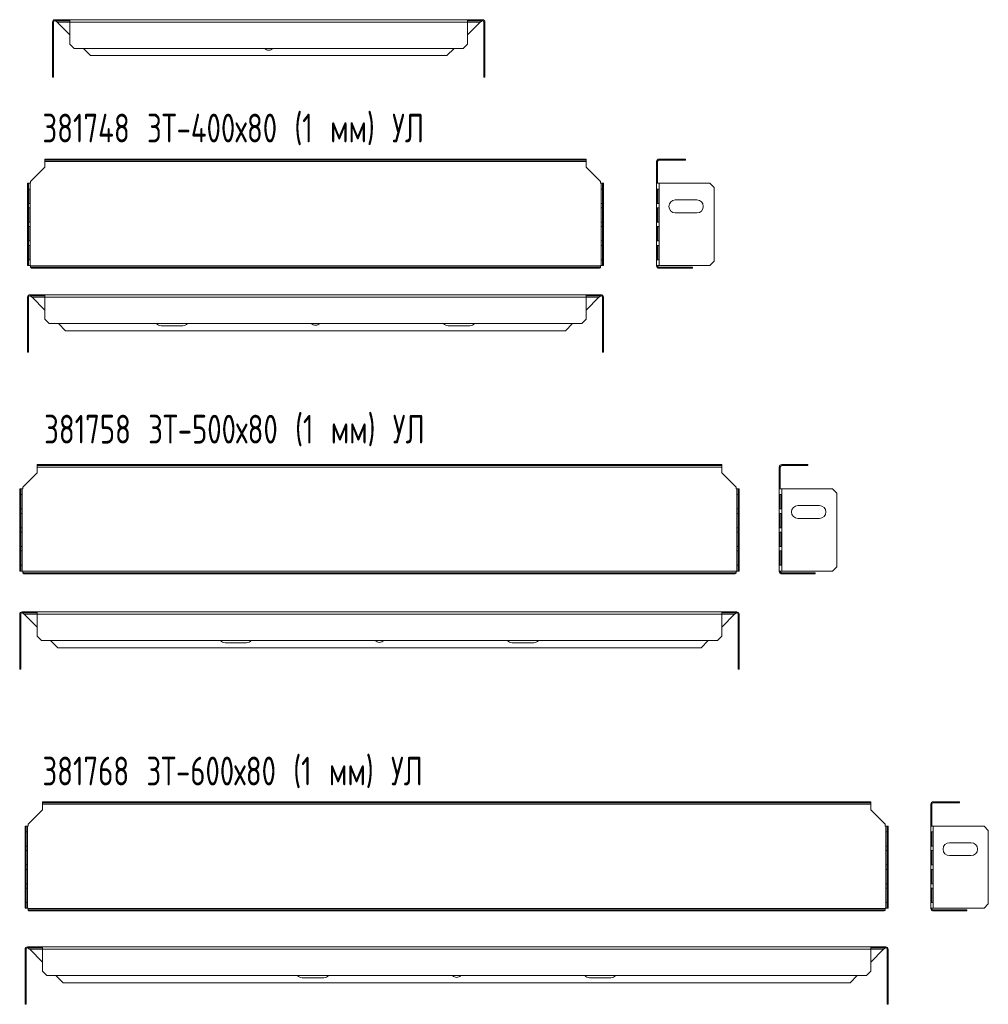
# Model space of a CAD drawing. Header units: millimetres. Extents: x 567 to 1242, y -1129 to 217.
# Tile 1 of 2: x 567 to 1242, y -1129 to -443. Entities that reach past the tile are written whole.
import ezdxf

# ---------------------------------------------------------------- set-up
doc = ezdxf.new("R2010")
doc.units = ezdxf.units.MM
doc.styles.add('SLDTEXTSTYLE0', font='TXT', dxfattribs={"width": 0.7, "bigfont": 'bigfont'})

msp = doc.modelspace()

# ---------------------------------------------------------------- linework, layer by layer
at = {"color": 7, "linetype": 'Continuous', "lineweight": 15}
for p, q in [((590.08, -444.94), (590.78, -444.94)), ((590.08, -444.94), (590.08, -480.24)), ((590.78, -444.94), (590.78, -480.24)), ((591.78, -443.24), (591.78, -443.94)), ((592.22, -443.24), (591.78, -443.24)), ((592.22, -443.94), (591.78, -443.94)), ((592.22, -443.94), (592.22, -443.24)), ((602.22, -443.24), (592.22, -443.24)), ((602.22, -443.94), (592.22, -443.94)), ((592.22, -443.94), (592.22, -444.23)), ((602.22, -444.94), (593.28, -444.94)), ((593.28, -444.94), (602.22, -453.88)), ((879.13, -443.24), (602.22, -443.24)), ((602.22, -444.94), (602.22, -443.24)), ((879.13, -444.94), (602.22, -444.94)), ((602.22, -460.24), (602.22, -444.94)), ((879.13, -443.24), (879.13, -444.94)), ((889.13, -443.24), (879.13, -443.24)), ((889.13, -443.94), (879.13, -443.94)), ((879.13, -444.94), (879.13, -460.24)), ((888.07, -444.94), (879.13, -444.94)), ((879.13, -453.88), (888.07, -444.94)), ((889.13, -443.94), (889.13, -443.24)), ((889.57, -443.24), (889.13, -443.24)), ((889.57, -443.94), (889.13, -443.94)), ((889.13, -444.23), (889.13, -443.94)), ((889.57, -443.24), (889.57, -443.94)), ((891.27, -444.94), (890.57, -444.94)), ((890.57, -480.24), (890.57, -444.94)), ((891.27, -480.24), (891.27, -444.94)), ((602.22, -460.24), (605.22, -463.24)), ((876.13, -463.24), (605.22, -463.24)), ((611.58, -463.24), (616.58, -468.24)), ((864.77, -468.24), (869.77, -463.24)), ((876.13, -463.24), (879.13, -460.24)), ((616.58, -468.24), (864.77, -468.24)), ((590.08, -480.24), (590.78, -480.24)), ((590.08, -483.24), (590.08, -480.24)), ((590.78, -483.24), (590.08, -483.24)), ((590.78, -480.24), (590.78, -483.24)), ((890.57, -480.24), (891.27, -480.24)), ((890.57, -483.24), (890.57, -480.24)), ((891.27, -483.24), (890.57, -483.24)), ((891.27, -480.24), (891.27, -483.24)), ((584.85, -540.98), (584.85, -540.28)), ((584.85, -540.28), (587.85, -540.28)), ((587.85, -540.98), (584.85, -540.98)), ((584.85, -540.98), (584.85, -541.98)), ((587.85, -540.28), (587.85, -540.98)), ((958.76, -540.28), (587.85, -540.28)), ((958.76, -540.98), (587.85, -540.98)), ((958.76, -540.98), (958.76, -540.28)), ((958.76, -540.28), (961.76, -540.28)), ((961.76, -540.98), (958.76, -540.98)), ((961.76, -540.28), (961.76, -540.98)), ((961.76, -541.98), (961.76, -540.98)), ((1012.64, -540.28), (1012.64, -540.98)), ((1027.94, -540.28), (1012.64, -540.28)), ((1027.94, -540.98), (1012.64, -540.98)), ((1027.94, -540.98), (1027.94, -540.28)), ((1027.94, -540.28), (1030.94, -540.28)), ((1030.94, -540.98), (1027.94, -540.98)), ((1030.94, -540.28), (1030.94, -540.98)), ((584.85, -545.91), (574.85, -555.91)), ((961.76, -541.98), (584.85, -541.98)), ((584.85, -541.98), (584.85, -545.91)), ((961.76, -545.91), (961.76, -541.98)), ((971.76, -555.91), (961.76, -545.91)), ((1010.94, -541.98), (1011.64, -541.98)), ((1010.94, -541.98), (1010.94, -545.91)), ((1011.64, -545.91), (1010.94, -545.91)), ((1010.94, -545.91), (1010.94, -555.91)), ((1011.64, -541.98), (1011.64, -545.91)), ((1011.64, -545.91), (1011.64, -555.91)), ((572.71, -557.16), (573.41, -557.16)), ((572.71, -560.16), (572.71, -557.16)), ((573.41, -560.16), (572.71, -560.16)), ((572.71, -560.16), (572.71, -611.38)), ((573.41, -557.16), (573.41, -560.16)), ((574.41, -557.16), (573.41, -557.16)), ((573.41, -560.16), (573.41, -611.38)), ((573.41, -561.16), (574.37, -561.16)), ((573.41, -571.16), (573.41, -561.16)), ((574.34, -561.16), (574.34, -571.16)), ((574.37, -561.16), (574.37, -571.16)), ((574.41, -614.38), (574.41, -557.16)), ((574.85, -557.16), (574.41, -557.16)), ((574.85, -555.91), (574.85, -557.16)), ((971.76, -557.16), (971.76, -555.91)), ((972.2, -557.16), (971.76, -557.16)), ((972.2, -614.38), (972.2, -557.16)), ((973.2, -557.16), (972.2, -557.16)), ((972.25, -561.16), (973.2, -561.16)), ((972.25, -571.16), (972.25, -561.16)), ((972.28, -571.16), (972.28, -561.16)), ((973.2, -557.16), (973.9, -557.16)), ((973.2, -560.16), (973.2, -557.16)), ((973.9, -560.16), (973.2, -560.16)), ((973.2, -611.38), (973.2, -560.16)), ((973.2, -561.16), (973.2, -571.16)), ((973.9, -557.16), (973.9, -560.16)), ((973.9, -611.38), (973.9, -560.16)), ((1011.64, -555.91), (1010.94, -555.91)), ((1010.94, -555.91), (1010.94, -557.16)), ((1010.94, -614.38), (1010.94, -557.16)), ((1010.94, -557.16), (1012.64, -557.16)), ((1012.57, -561.16), (1010.95, -561.16)), ((1010.95, -561.16), (1010.95, -571.16)), ((1011.64, -555.91), (1011.64, -557.16)), ((1011.64, -561.16), (1011.64, -571.16)), ((1012.57, -571.16), (1012.57, -561.16)), ((1012.64, -614.38), (1012.64, -557.16)), ((1012.64, -557.16), (1047.94, -557.16)), ((1050.94, -560.16), (1047.94, -557.16)), ((1050.94, -560.16), (1050.94, -611.38)), ((1023.94, -568.77), (1038.94, -568.77)), ((574.37, -571.16), (573.41, -571.16)), ((573.41, -574.24), (574.37, -574.24)), ((573.41, -584.24), (573.41, -574.24)), ((574.34, -574.24), (574.34, -584.24)), ((574.37, -574.24), (574.37, -584.24)), ((973.2, -571.16), (972.25, -571.16)), ((972.25, -574.24), (973.2, -574.24)), ((972.25, -584.24), (972.25, -574.24)), ((972.28, -584.24), (972.28, -574.24)), ((973.2, -574.24), (973.2, -584.24)), ((1010.95, -571.16), (1012.57, -571.16)), ((1012.57, -574.24), (1010.95, -574.24)), ((1010.95, -574.24), (1010.95, -584.24)), ((1011.64, -574.24), (1011.64, -584.24)), ((1012.57, -584.24), (1012.57, -574.24)), ((1038.94, -577.77), (1023.94, -577.77)), ((574.37, -584.24), (573.41, -584.24)), ((573.41, -587.31), (574.37, -587.31)), ((573.41, -597.31), (573.41, -587.31)), ((574.34, -587.31), (574.34, -597.31)), ((574.37, -587.31), (574.37, -597.31)), ((973.2, -584.24), (972.25, -584.24)), ((972.25, -597.31), (972.25, -587.31)), ((972.25, -587.31), (973.2, -587.31)), ((972.28, -597.31), (972.28, -587.31)), ((973.2, -587.31), (973.2, -597.31)), ((1010.95, -584.24), (1012.57, -584.24)), ((1012.57, -587.31), (1010.95, -587.31)), ((1010.95, -587.31), (1010.95, -597.31)), ((1011.64, -587.31), (1011.64, -597.31)), ((1012.57, -597.31), (1012.57, -587.31)), ((574.37, -597.31), (573.41, -597.31)), ((573.41, -600.38), (574.37, -600.38)), ((573.41, -610.38), (573.41, -600.38)), ((574.34, -600.38), (574.34, -610.38)), ((574.37, -600.38), (574.37, -610.38)), ((973.2, -597.31), (972.25, -597.31)), ((972.25, -610.38), (972.25, -600.38)), ((972.25, -600.38), (973.2, -600.38)), ((972.28, -610.38), (972.28, -600.38)), ((973.2, -600.38), (973.2, -610.38)), ((1010.95, -597.31), (1012.57, -597.31)), ((1012.57, -600.38), (1010.95, -600.38)), ((1010.95, -600.38), (1010.95, -610.38)), ((1011.64, -600.38), (1011.64, -610.38)), ((1012.57, -610.38), (1012.57, -600.38)), ((572.71, -614.38), (572.71, -611.38)), ((572.71, -611.38), (573.41, -611.38)), ((573.41, -614.38), (572.71, -614.38)), ((574.37, -610.38), (573.41, -610.38)), ((573.41, -611.38), (573.41, -614.38)), ((573.41, -614.38), (574.41, -614.38)), ((574.41, -614.38), (574.85, -614.38)), ((574.85, -614.38), (574.85, -614.57)), ((971.76, -614.57), (574.85, -614.57)), ((574.85, -614.57), (574.85, -615.28)), ((574.85, -615.78), (574.85, -615.28)), ((575.91, -615.57), (599.21, -615.57)), ((575.91, -616.27), (575.91, -615.57)), ((575.91, -616.27), (599.21, -616.27)), ((599.21, -615.57), (599.21, -616.27)), ((599.21, -615.57), (947.4, -615.57)), ((599.21, -616.27), (947.4, -616.27)), ((947.4, -615.57), (947.4, -616.27)), ((947.4, -615.57), (970.7, -615.57)), ((947.4, -616.27), (970.7, -616.27)), ((970.7, -615.57), (970.7, -616.27)), ((971.76, -614.38), (972.2, -614.38)), ((971.76, -614.57), (971.76, -614.38)), ((971.76, -615.28), (971.76, -614.57)), ((971.76, -615.78), (971.76, -615.28)), ((972.2, -614.38), (973.2, -614.38)), ((973.2, -610.38), (972.25, -610.38)), ((973.2, -611.38), (973.9, -611.38)), ((973.2, -614.38), (973.2, -611.38)), ((973.9, -614.38), (973.2, -614.38)), ((973.9, -611.38), (973.9, -614.38)), ((1012.64, -614.38), (1010.94, -614.38)), ((1010.94, -614.38), (1010.94, -614.57)), ((1010.94, -614.57), (1011.64, -614.57)), ((1010.95, -610.38), (1012.57, -610.38)), ((1011.44, -615.78), (1011.94, -615.28)), ((1011.64, -614.38), (1011.64, -614.57)), ((1047.94, -614.38), (1012.64, -614.38)), ((1012.64, -616.27), (1012.64, -615.57)), ((1012.64, -615.57), (1035.94, -615.57)), ((1012.64, -616.27), (1035.94, -616.27)), ((1035.94, -615.57), (1035.94, -616.27)), ((1047.94, -614.38), (1050.94, -611.38)), ((572.71, -636.49), (573.41, -636.49)), ((572.71, -636.49), (572.71, -671.79)), ((573.41, -636.49), (573.41, -671.79)), ((574.41, -634.79), (574.41, -635.49)), ((574.85, -634.79), (574.41, -634.79)), ((574.85, -635.49), (574.41, -635.49)), ((574.85, -635.49), (574.85, -634.79)), ((584.85, -634.79), (574.85, -634.79)), ((584.85, -635.49), (574.85, -635.49)), ((574.85, -635.49), (574.85, -635.78)), ((584.85, -636.49), (575.91, -636.49)), ((575.91, -636.49), (584.85, -645.43)), ((584.85, -636.49), (584.85, -634.79)), ((961.76, -634.79), (584.85, -634.79)), ((584.85, -651.79), (584.85, -636.49)), ((961.76, -636.49), (584.85, -636.49)), ((961.76, -634.79), (961.76, -636.49)), ((971.76, -634.79), (961.76, -634.79)), ((971.76, -635.49), (961.76, -635.49)), ((961.76, -636.49), (961.76, -651.79)), ((970.7, -636.49), (961.76, -636.49)), ((961.76, -645.43), (970.7, -636.49)), ((971.76, -635.49), (971.76, -634.79)), ((972.2, -634.79), (971.76, -634.79)), ((972.2, -635.49), (971.76, -635.49)), ((971.76, -635.78), (971.76, -635.49)), ((972.2, -634.79), (972.2, -635.49)), ((973.9, -636.49), (973.2, -636.49)), ((973.2, -671.79), (973.2, -636.49)), ((973.9, -671.79), (973.9, -636.49)), ((584.85, -651.79), (587.85, -654.79)), ((958.76, -654.79), (587.85, -654.79)), ((594.21, -654.79), (599.21, -659.79)), ((665.81, -656.29), (680.81, -656.29)), ((865.81, -656.29), (880.81, -656.29)), ((947.4, -659.79), (952.4, -654.79)), ((958.76, -654.79), (961.76, -651.79)), ((599.21, -659.79), (947.4, -659.79)), ((572.71, -671.79), (573.41, -671.79)), ((572.71, -674.79), (572.71, -671.79)), ((573.41, -671.79), (573.41, -674.79)), ((973.2, -671.79), (973.9, -671.79)), ((973.2, -674.79), (973.2, -671.79)), ((973.9, -671.79), (973.9, -674.79)), ((573.41, -674.79), (572.71, -674.79)), ((973.9, -674.79), (973.2, -674.79)), ((579.36, -753.7), (579.36, -753)), ((579.36, -753), (582.36, -753)), ((582.36, -753.7), (579.36, -753.7)), ((579.36, -753.7), (579.36, -754.7)), ((582.36, -753), (582.36, -753.7)), ((1053.27, -753), (582.36, -753)), ((1053.27, -753.7), (582.36, -753.7)), ((1053.27, -753.7), (1053.27, -753)), ((1053.27, -753), (1056.27, -753)), ((1056.27, -753.7), (1053.27, -753.7)), ((1056.27, -753), (1056.27, -753.7)), ((1056.27, -754.7), (1056.27, -753.7)), ((1098.06, -753), (1098.06, -753.7)), ((1113.36, -753), (1098.06, -753)), ((1113.36, -753.7), (1098.06, -753.7)), ((1113.36, -753.7), (1113.36, -753)), ((1113.36, -753), (1116.36, -753)), ((1116.36, -753.7), (1113.36, -753.7)), ((1116.36, -753), (1116.36, -753.7)), ((579.36, -758.64), (569.36, -768.64)), ((1056.27, -754.7), (579.36, -754.7)), ((579.36, -754.7), (579.36, -758.64)), ((1056.27, -758.64), (1056.27, -754.7)), ((1066.27, -768.64), (1056.27, -758.64)), ((1096.36, -754.7), (1097.06, -754.7)), ((1096.36, -754.7), (1096.36, -758.64)), ((1097.06, -758.64), (1096.36, -758.64)), ((1096.36, -758.64), (1096.36, -768.64)), ((1097.06, -754.7), (1097.06, -758.64)), ((1097.06, -758.64), (1097.06, -768.64)), ((567.22, -769.89), (567.92, -769.89)), ((567.22, -772.89), (567.22, -769.89)), ((567.92, -772.89), (567.22, -772.89)), ((567.22, -772.89), (567.22, -824.11)), ((567.92, -769.89), (567.92, -772.89)), ((568.92, -769.89), (567.92, -769.89)), ((567.92, -772.89), (567.92, -824.11)), ((567.92, -773.89), (568.87, -773.89)), ((567.92, -783.89), (567.92, -773.89)), ((568.84, -773.89), (568.84, -783.89)), ((568.87, -773.89), (568.87, -783.89)), ((568.92, -827.11), (568.92, -769.89)), ((569.36, -769.89), (568.92, -769.89)), ((569.36, -768.64), (569.36, -769.89)), ((1066.27, -769.89), (1066.27, -768.64)), ((1066.71, -769.89), (1066.27, -769.89)), ((1066.71, -827.11), (1066.71, -769.89)), ((1067.71, -769.89), (1066.71, -769.89)), ((1066.75, -773.89), (1067.71, -773.89)), ((1066.75, -783.89), (1066.75, -773.89)), ((1066.78, -783.89), (1066.78, -773.89)), ((1067.71, -769.89), (1068.41, -769.89)), ((1067.71, -772.89), (1067.71, -769.89)), ((1068.41, -772.89), (1067.71, -772.89)), ((1067.71, -824.11), (1067.71, -772.89)), ((1067.71, -773.89), (1067.71, -783.89)), ((1068.41, -769.89), (1068.41, -772.89)), ((1068.41, -824.11), (1068.41, -772.89)), ((1097.06, -768.64), (1096.36, -768.64)), ((1096.36, -768.64), (1096.36, -769.89)), ((1096.36, -827.11), (1096.36, -769.89)), ((1096.36, -769.89), (1098.06, -769.89)), ((1097.98, -773.89), (1096.36, -773.89)), ((1096.36, -773.89), (1096.36, -783.89)), ((1097.06, -768.64), (1097.06, -769.89)), ((1097.06, -773.89), (1097.06, -783.89)), ((1097.98, -783.89), (1097.98, -773.89)), ((1098.06, -827.11), (1098.06, -769.89)), ((1098.06, -769.89), (1133.36, -769.89)), ((1136.36, -772.89), (1133.36, -769.89)), ((1136.36, -772.89), (1136.36, -824.11)), ((1109.36, -781.5), (1124.36, -781.5)), ((568.87, -783.89), (567.92, -783.89)), ((567.92, -786.96), (568.87, -786.96)), ((567.92, -796.96), (567.92, -786.96)), ((568.84, -786.96), (568.84, -796.96)), ((568.87, -786.96), (568.87, -796.96)), ((1067.71, -783.89), (1066.75, -783.89)), ((1066.75, -786.96), (1067.71, -786.96)), ((1066.75, -796.96), (1066.75, -786.96)), ((1066.78, -796.96), (1066.78, -786.96)), ((1067.71, -786.96), (1067.71, -796.96)), ((1096.36, -783.89), (1097.98, -783.89)), ((1097.98, -786.96), (1096.36, -786.96)), ((1096.36, -786.96), (1096.36, -796.96)), ((1097.06, -786.96), (1097.06, -796.96)), ((1097.98, -796.96), (1097.98, -786.96)), ((1124.36, -790.5), (1109.36, -790.5)), ((568.87, -796.96), (567.92, -796.96)), ((567.92, -800.04), (568.87, -800.04)), ((567.92, -810.04), (567.92, -800.04)), ((568.84, -800.04), (568.84, -810.04)), ((568.87, -800.04), (568.87, -810.04)), ((1067.71, -796.96), (1066.75, -796.96)), ((1066.75, -810.04), (1066.75, -800.04)), ((1066.75, -800.04), (1067.71, -800.04)), ((1066.78, -810.04), (1066.78, -800.04)), ((1067.71, -800.04), (1067.71, -810.04)), ((1096.36, -796.96), (1097.98, -796.96)), ((1097.98, -800.04), (1096.36, -800.04)), ((1096.36, -800.04), (1096.36, -810.04)), ((1097.06, -800.04), (1097.06, -810.04)), ((1097.98, -810.04), (1097.98, -800.04)), ((568.87, -810.04), (567.92, -810.04)), ((567.92, -813.11), (568.87, -813.11)), ((567.92, -823.11), (567.92, -813.11)), ((568.84, -813.11), (568.84, -823.11)), ((568.87, -813.11), (568.87, -823.11)), ((1067.71, -810.04), (1066.75, -810.04)), ((1066.75, -823.11), (1066.75, -813.11)), ((1066.75, -813.11), (1067.71, -813.11)), ((1066.78, -823.11), (1066.78, -813.11)), ((1067.71, -813.11), (1067.71, -823.11)), ((1096.36, -810.04), (1097.98, -810.04)), ((1097.98, -813.11), (1096.36, -813.11)), ((1096.36, -813.11), (1096.36, -823.11)), ((1097.06, -813.11), (1097.06, -823.11)), ((1097.98, -823.11), (1097.98, -813.11)), ((567.22, -827.11), (567.22, -824.11)), ((567.22, -824.11), (567.92, -824.11)), ((567.92, -827.11), (567.22, -827.11)), ((568.87, -823.11), (567.92, -823.11)), ((567.92, -824.11), (567.92, -827.11)), ((567.92, -827.11), (568.92, -827.11)), ((568.92, -827.11), (569.36, -827.11)), ((569.36, -827.11), (569.36, -827.3)), ((1066.27, -827.3), (569.36, -827.3)), ((569.36, -827.3), (569.36, -828.01)), ((569.36, -828.5), (569.36, -828.01)), ((570.42, -828.3), (593.72, -828.3)), ((570.42, -829), (570.42, -828.3)), ((570.42, -829), (593.72, -829)), ((593.72, -828.3), (593.72, -829)), ((593.72, -828.3), (1041.91, -828.3)), ((593.72, -829), (1041.91, -829)), ((1041.91, -828.3), (1041.91, -829)), ((1041.91, -828.3), (1065.21, -828.3)), ((1041.91, -829), (1065.21, -829)), ((1065.21, -828.3), (1065.21, -829)), ((1066.27, -827.11), (1066.71, -827.11)), ((1066.27, -827.3), (1066.27, -827.11)), ((1066.27, -828.01), (1066.27, -827.3)), ((1066.27, -828.5), (1066.27, -828.01)), ((1066.71, -827.11), (1067.71, -827.11)), ((1067.71, -823.11), (1066.75, -823.11)), ((1067.71, -824.11), (1068.41, -824.11)), ((1067.71, -827.11), (1067.71, -824.11)), ((1068.41, -827.11), (1067.71, -827.11)), ((1068.41, -824.11), (1068.41, -827.11)), ((1096.36, -823.11), (1097.98, -823.11)), ((1098.06, -827.11), (1096.36, -827.11)), ((1096.36, -827.11), (1096.36, -827.3)), ((1096.36, -827.3), (1097.06, -827.3)), ((1096.86, -828.5), (1097.35, -828.01)), ((1097.06, -827.11), (1097.06, -827.3)), ((1133.36, -827.11), (1098.06, -827.11)), ((1098.06, -829), (1098.06, -828.3)), ((1098.06, -828.3), (1121.36, -828.3)), ((1098.06, -829), (1121.36, -829)), ((1121.36, -828.3), (1121.36, -829)), ((1133.36, -827.11), (1136.36, -824.11)), ((568.92, -855.52), (568.92, -856.22)), ((569.36, -855.52), (568.92, -855.52)), ((569.36, -856.22), (568.92, -856.22)), ((569.36, -856.22), (569.36, -855.52)), ((579.36, -855.52), (569.36, -855.52)), ((579.36, -856.22), (569.36, -856.22)), ((569.36, -856.22), (569.36, -856.51)), ((579.36, -857.22), (579.36, -855.52)), ((1056.27, -855.52), (579.36, -855.52)), ((1056.27, -855.52), (1056.27, -857.22)), ((1066.27, -855.52), (1056.27, -855.52)), ((1066.27, -856.22), (1056.27, -856.22)), ((1066.27, -856.22), (1066.27, -855.52)), ((1066.71, -855.52), (1066.27, -855.52)), ((1066.71, -856.22), (1066.27, -856.22)), ((1066.27, -856.51), (1066.27, -856.22)), ((1066.71, -855.52), (1066.71, -856.22)), ((567.22, -857.22), (567.92, -857.22)), ((567.22, -857.22), (567.22, -892.52)), ((567.92, -857.22), (567.92, -892.52)), ((579.36, -857.22), (570.42, -857.22)), ((570.42, -857.22), (579.36, -866.16)), ((579.36, -872.52), (579.36, -857.22)), ((1056.27, -857.22), (579.36, -857.22)), ((1056.27, -857.22), (1056.27, -872.52)), ((1065.21, -857.22), (1056.27, -857.22)), ((1056.27, -866.16), (1065.21, -857.22)), ((1068.41, -857.22), (1067.71, -857.22)), ((1067.71, -892.52), (1067.71, -857.22)), ((1068.41, -892.52), (1068.41, -857.22)), ((579.36, -872.52), (582.36, -875.52)), ((1053.27, -875.52), (582.36, -875.52)), ((588.72, -875.52), (593.72, -880.52)), ((710.31, -877.02), (725.31, -877.02)), ((910.31, -877.02), (925.31, -877.02)), ((1041.91, -880.52), (1046.91, -875.52)), ((1053.27, -875.52), (1056.27, -872.52)), ((593.72, -880.52), (1041.91, -880.52)), ((567.22, -892.52), (567.92, -892.52)), ((567.22, -895.52), (567.22, -892.52)), ((567.92, -895.52), (567.22, -895.52)), ((567.92, -892.52), (567.92, -895.52)), ((1067.71, -892.52), (1068.41, -892.52)), ((1067.71, -895.52), (1067.71, -892.52)), ((1068.41, -895.52), (1067.71, -895.52)), ((1068.41, -892.52), (1068.41, -895.52)), ((583.15, -993.42), (573.15, -1003.42)), ((583.15, -988.48), (583.15, -987.78)), ((583.15, -987.78), (586.15, -987.78)), ((586.15, -988.48), (583.15, -988.48)), ((583.15, -988.48), (583.15, -989.48)), ((1160.06, -989.48), (583.15, -989.48)), ((583.15, -989.48), (583.15, -993.42)), ((586.15, -987.78), (586.15, -988.48)), ((1157.06, -987.78), (586.15, -987.78)), ((1157.06, -988.48), (586.15, -988.48)), ((1157.06, -988.48), (1157.06, -987.78)), ((1157.06, -987.78), (1160.06, -987.78)), ((1160.06, -988.48), (1157.06, -988.48)), ((1160.06, -987.78), (1160.06, -988.48)), ((1160.06, -989.48), (1160.06, -988.48)), ((1160.06, -993.42), (1160.06, -989.48)), ((1170.06, -1003.42), (1160.06, -993.42)), ((1201.98, -989.48), (1202.68, -989.48)), ((1201.98, -989.48), (1201.98, -993.42)), ((1202.68, -993.42), (1201.98, -993.42)), ((1201.98, -993.42), (1201.98, -1003.42)), ((1202.68, -989.48), (1202.68, -993.42)), ((1202.68, -993.42), (1202.68, -1003.42)), ((1203.68, -987.78), (1203.68, -988.48)), ((1218.98, -987.78), (1203.68, -987.78)), ((1218.98, -988.48), (1203.68, -988.48)), ((1218.98, -988.48), (1218.98, -987.78)), ((1218.98, -987.78), (1221.98, -987.78)), ((1221.98, -988.48), (1218.98, -988.48)), ((1221.98, -987.78), (1221.98, -988.48)), ((571.01, -1004.67), (571.71, -1004.67)), ((571.01, -1007.67), (571.01, -1004.67)), ((571.71, -1007.67), (571.01, -1007.67)), ((571.01, -1007.67), (571.01, -1058.89)), ((571.71, -1004.67), (571.71, -1007.67)), ((572.71, -1004.67), (571.71, -1004.67)), ((571.71, -1007.67), (571.71, -1058.89)), ((572.71, -1061.89), (572.71, -1004.67)), ((573.15, -1004.67), (572.71, -1004.67)), ((573.15, -1003.42), (573.15, -1004.67)), ((1170.06, -1004.67), (1170.06, -1003.42)), ((1170.49, -1004.67), (1170.06, -1004.67)), ((1170.49, -1061.89), (1170.49, -1004.67)), ((1171.49, -1004.67), (1170.49, -1004.67)), ((1171.49, -1004.67), (1172.19, -1004.67)), ((1171.49, -1007.67), (1171.49, -1004.67)), ((1172.19, -1007.67), (1171.49, -1007.67)), ((1171.49, -1058.89), (1171.49, -1007.67)), ((1172.19, -1004.67), (1172.19, -1007.67)), ((1172.19, -1058.89), (1172.19, -1007.67)), ((1202.68, -1003.42), (1201.98, -1003.42)), ((1201.98, -1003.42), (1201.98, -1004.67)), ((1201.98, -1061.89), (1201.98, -1004.67)), ((1201.98, -1004.67), (1203.68, -1004.67)), ((1202.68, -1003.42), (1202.68, -1004.67)), ((1203.68, -1061.89), (1203.68, -1004.67)), ((1203.68, -1004.67), (1238.98, -1004.67)), ((1241.98, -1007.67), (1238.98, -1004.67)), ((1241.98, -1007.67), (1241.98, -1058.89)), ((571.71, -1008.67), (572.66, -1008.67)), ((571.71, -1018.67), (571.71, -1008.67)), ((572.63, -1008.67), (572.63, -1018.67)), ((572.66, -1008.67), (572.66, -1018.67)), ((1170.54, -1008.67), (1171.49, -1008.67)), ((1170.54, -1018.67), (1170.54, -1008.67)), ((1170.57, -1018.67), (1170.57, -1008.67)), ((1171.49, -1008.67), (1171.49, -1018.67)), ((1203.61, -1008.67), (1201.99, -1008.67)), ((1201.99, -1008.67), (1201.99, -1018.67)), ((1202.68, -1008.67), (1202.68, -1018.67)), ((1203.61, -1018.67), (1203.61, -1008.67)), ((572.66, -1018.67), (571.71, -1018.67)), ((1171.49, -1018.67), (1170.54, -1018.67)), ((1201.99, -1018.67), (1203.61, -1018.67)), ((1214.98, -1016.28), (1229.98, -1016.28)), ((571.71, -1021.74), (572.66, -1021.74)), ((571.71, -1031.74), (571.71, -1021.74)), ((572.63, -1021.74), (572.63, -1031.74)), ((572.66, -1021.74), (572.66, -1031.74)), ((1170.54, -1021.74), (1171.49, -1021.74)), ((1170.54, -1031.74), (1170.54, -1021.74)), ((1170.57, -1031.74), (1170.57, -1021.74)), ((1171.49, -1021.74), (1171.49, -1031.74)), ((1203.61, -1021.74), (1201.99, -1021.74)), ((1201.99, -1021.74), (1201.99, -1031.74)), ((1202.68, -1021.74), (1202.68, -1031.74)), ((1203.61, -1031.74), (1203.61, -1021.74)), ((1229.98, -1025.28), (1214.98, -1025.28)), ((572.66, -1031.74), (571.71, -1031.74)), ((571.71, -1034.82), (572.66, -1034.82)), ((571.71, -1044.82), (571.71, -1034.82)), ((572.63, -1034.82), (572.63, -1044.82)), ((572.66, -1034.82), (572.66, -1044.82)), ((1171.49, -1031.74), (1170.54, -1031.74)), ((1170.54, -1044.82), (1170.54, -1034.82)), ((1170.54, -1034.82), (1171.49, -1034.82)), ((1170.57, -1044.82), (1170.57, -1034.82)), ((1171.49, -1034.82), (1171.49, -1044.82)), ((1201.99, -1031.74), (1203.61, -1031.74)), ((1203.61, -1034.82), (1201.99, -1034.82)), ((1201.99, -1034.82), (1201.99, -1044.82)), ((1202.68, -1034.82), (1202.68, -1044.82)), ((1203.61, -1044.82), (1203.61, -1034.82)), ((572.66, -1044.82), (571.71, -1044.82)), ((571.71, -1047.89), (572.66, -1047.89)), ((571.71, -1057.89), (571.71, -1047.89)), ((572.63, -1047.89), (572.63, -1057.89)), ((572.66, -1047.89), (572.66, -1057.89)), ((1171.49, -1044.82), (1170.54, -1044.82)), ((1170.54, -1057.89), (1170.54, -1047.89)), ((1170.54, -1047.89), (1171.49, -1047.89)), ((1170.57, -1057.89), (1170.57, -1047.89)), ((1171.49, -1047.89), (1171.49, -1057.89)), ((1201.99, -1044.82), (1203.61, -1044.82)), ((1203.61, -1047.89), (1201.99, -1047.89)), ((1201.99, -1047.89), (1201.99, -1057.89)), ((1202.68, -1047.89), (1202.68, -1057.89)), ((1203.61, -1057.89), (1203.61, -1047.89)), ((571.01, -1058.89), (571.71, -1058.89)), ((571.01, -1061.89), (571.01, -1058.89)), ((571.71, -1061.89), (571.01, -1061.89)), ((572.66, -1057.89), (571.71, -1057.89)), ((571.71, -1058.89), (571.71, -1061.89)), ((571.71, -1061.89), (572.71, -1061.89)), ((572.71, -1061.89), (573.15, -1061.89)), ((573.15, -1061.89), (573.15, -1062.08)), ((1170.06, -1062.08), (573.15, -1062.08)), ((573.15, -1062.08), (573.15, -1062.79)), ((1170.06, -1061.89), (1170.49, -1061.89)), ((1170.06, -1062.08), (1170.06, -1061.89)), ((1170.06, -1062.79), (1170.06, -1062.08)), ((1170.49, -1061.89), (1171.49, -1061.89)), ((1171.49, -1057.89), (1170.54, -1057.89)), ((1171.49, -1058.89), (1172.19, -1058.89)), ((1171.49, -1061.89), (1171.49, -1058.89)), ((1172.19, -1061.89), (1171.49, -1061.89)), ((1172.19, -1058.89), (1172.19, -1061.89)), ((1203.68, -1061.89), (1201.98, -1061.89)), ((1201.98, -1061.89), (1201.98, -1062.08)), ((1201.98, -1062.08), (1202.68, -1062.08)), ((1201.99, -1057.89), (1203.61, -1057.89)), ((1202.68, -1061.89), (1202.68, -1062.08)), ((1238.98, -1061.89), (1203.68, -1061.89)), ((1238.98, -1061.89), (1241.98, -1058.89)), ((573.15, -1063.28), (573.15, -1062.79)), ((574.21, -1063.08), (597.51, -1063.08)), ((574.21, -1063.78), (574.21, -1063.08)), ((574.21, -1063.78), (597.51, -1063.78)), ((597.51, -1063.08), (597.51, -1063.78)), ((597.51, -1063.08), (1145.7, -1063.08)), ((597.51, -1063.78), (1145.7, -1063.78)), ((1145.7, -1063.08), (1145.7, -1063.78)), ((1145.7, -1063.08), (1168.99, -1063.08)), ((1145.7, -1063.78), (1168.99, -1063.78)), ((1168.99, -1063.08), (1168.99, -1063.78)), ((1170.06, -1063.28), (1170.06, -1062.79)), ((1202.48, -1063.28), (1202.98, -1062.79)), ((1203.68, -1063.78), (1203.68, -1063.08)), ((1203.68, -1063.08), (1226.98, -1063.08)), ((1203.68, -1063.78), (1226.98, -1063.78)), ((1226.98, -1063.08), (1226.98, -1063.78)), ((572.71, -1088.79), (572.71, -1089.49)), ((573.15, -1088.79), (572.71, -1088.79)), ((573.15, -1089.49), (572.71, -1089.49)), ((573.15, -1089.49), (573.15, -1088.79)), ((583.15, -1088.79), (573.15, -1088.79)), ((583.15, -1089.49), (573.15, -1089.49)), ((573.15, -1089.49), (573.15, -1089.79)), ((583.15, -1090.49), (583.15, -1088.79)), ((1160.06, -1088.79), (583.15, -1088.79)), ((1160.06, -1088.79), (1160.06, -1090.49)), ((1170.06, -1088.79), (1160.06, -1088.79)), ((1170.06, -1089.49), (1160.06, -1089.49)), ((1170.06, -1089.49), (1170.06, -1088.79)), ((1170.49, -1088.79), (1170.06, -1088.79)), ((1170.49, -1089.49), (1170.06, -1089.49)), ((1170.06, -1089.79), (1170.06, -1089.49)), ((1170.49, -1088.79), (1170.49, -1089.49)), ((571.01, -1090.49), (571.71, -1090.49)), ((571.01, -1090.49), (571.01, -1125.79)), ((571.71, -1090.49), (571.71, -1125.79)), ((583.15, -1090.49), (574.21, -1090.49)), ((574.21, -1090.49), (583.15, -1099.43)), ((583.15, -1105.79), (583.15, -1090.49)), ((1160.06, -1090.49), (583.15, -1090.49)), ((1160.06, -1090.49), (1160.06, -1105.79)), ((1168.99, -1090.49), (1160.06, -1090.49)), ((1160.06, -1099.43), (1168.99, -1090.49)), ((1172.19, -1090.49), (1171.49, -1090.49)), ((1171.49, -1125.79), (1171.49, -1090.49)), ((1172.19, -1125.79), (1172.19, -1090.49)), ((583.15, -1105.79), (586.15, -1108.79)), ((1157.06, -1108.79), (586.15, -1108.79)), ((592.51, -1108.79), (597.51, -1113.79)), ((764.1, -1110.29), (779.1, -1110.29)), ((964.1, -1110.29), (979.1, -1110.29)), ((1145.7, -1113.79), (1150.7, -1108.79)), ((1157.06, -1108.79), (1160.06, -1105.79)), ((597.51, -1113.79), (1145.7, -1113.79)), ((571.01, -1125.79), (571.71, -1125.79)), ((571.01, -1128.79), (571.01, -1125.79)), ((571.71, -1128.79), (571.01, -1128.79)), ((571.71, -1125.79), (571.71, -1128.79)), ((1171.49, -1125.79), (1172.19, -1125.79)), ((1171.49, -1128.79), (1171.49, -1125.79)), ((1172.19, -1128.79), (1171.49, -1128.79)), ((1172.19, -1125.79), (1172.19, -1128.79))]:
    msp.add_line(p, q, dxfattribs=at)
for centre, radius, start, end in [((591.78, -444.94), 1.7, 90, 180), ((591.78, -444.94), 1, 90, 180), ((889.57, -444.94), 1.7, 0, 90), ((889.57, -444.94), 1, 360, 90), ((740.68, -460.49), 4, 223.43254, 316.56746), ((1012.64, -541.98), 1.7, 90, 180), ((1012.64, -541.98), 1, 90, 180), ((1023.94, -573.27), 4.5, 90, 270), ((1038.94, -573.27), 4.5, 270, 90), ((1012.64, -614.57), 1.7, 180, 225), ((1012.64, -614.57), 1, 180, 225), ((574.41, -636.49), 1.7, 90, 180), ((574.41, -636.49), 1, 90, 180), ((972.2, -636.49), 1.7, 0, 90), ((972.2, -636.49), 1, 0, 90), ((665.81, -652.04), 4.25, 220.32022, 270), ((680.81, -652.04), 4.25, 270, 319.67978), ((773.31, -652.04), 4, 223.43254, 316.56746), ((865.81, -652.04), 4.25, 220.32022, 270), ((880.81, -652.04), 4.25, 270, 319.67978), ((1098.06, -754.7), 1.7, 90, 180), ((1098.06, -754.7), 1, 90, 180), ((1109.36, -786), 4.5, 90, 270), ((1124.36, -786), 4.5, 270, 90), ((1098.06, -827.3), 1.7, 180, 225), ((1098.06, -827.3), 1, 180, 225), ((568.92, -857.22), 1.7, 90, 180), ((568.92, -857.22), 1, 90, 180), ((1066.71, -857.22), 1.7, 0, 90), ((1066.71, -857.22), 1, 0, 90), ((710.31, -872.77), 4.25, 220.32022, 270), ((725.31, -872.77), 4.25, 270, 319.67978), ((817.81, -872.77), 4, 223.43254, 316.56746), ((910.31, -872.77), 4.25, 220.32022, 270), ((925.31, -872.77), 4.25, 270, 319.67978), ((1203.68, -989.48), 1.7, 90, 180), ((1203.68, -989.48), 1, 90, 180), ((1214.98, -1020.78), 4.5, 90, 270), ((1229.98, -1020.78), 4.5, 270, 90), ((1203.68, -1062.08), 1.7, 180, 225), ((1203.68, -1062.08), 1, 180, 225), ((572.71, -1090.49), 1.7, 90, 180), ((572.71, -1090.49), 1, 90, 180), ((1170.49, -1090.49), 1.7, 0, 90), ((1170.49, -1090.49), 1, 0, 90), ((764.1, -1106.04), 4.25, 220.32022, 270), ((779.1, -1106.04), 4.25, 270, 319.67978), ((871.6, -1106.04), 4, 223.43254, 316.56746), ((964.1, -1106.04), 4.25, 220.32022, 270), ((979.1, -1106.04), 4.25, 270, 319.67978)]:
    msp.add_arc(centre, radius, start, end, dxfattribs=at)
for points in [[(592.22, -444.23), (592.58, -444.42), (592.93, -444.68), (593.28, -444.94)], [(888.07, -444.94), (888.43, -444.68), (888.78, -444.42), (889.13, -444.23)], [(574.85, -615.28), (575.2, -615.47), (575.56, -615.57), (575.91, -615.57)], [(970.7, -615.57), (971.05, -615.57), (971.41, -615.47), (971.76, -615.28)], [(1011.94, -615.28), (1012.12, -615.47), (1012.38, -615.57), (1012.64, -615.57)], [(574.85, -635.78), (575.2, -635.97), (575.56, -636.23), (575.91, -636.49)], [(970.7, -636.49), (971.05, -636.23), (971.41, -635.97), (971.76, -635.78)], [(569.36, -828.01), (569.71, -828.19), (570.06, -828.3), (570.42, -828.3)], [(1065.21, -828.3), (1065.56, -828.3), (1065.91, -828.19), (1066.27, -828.01)], [(1097.35, -828.01), (1097.54, -828.19), (1097.8, -828.3), (1098.06, -828.3)], [(569.36, -856.51), (569.71, -856.69), (570.06, -856.96), (570.42, -857.22)], [(1065.21, -857.22), (1065.56, -856.96), (1065.91, -856.69), (1066.27, -856.51)], [(573.15, -1062.79), (573.5, -1062.97), (573.85, -1063.08), (574.21, -1063.08)], [(1168.99, -1063.08), (1169.35, -1063.08), (1169.7, -1062.97), (1170.06, -1062.79)], [(1202.98, -1062.79), (1203.16, -1062.97), (1203.42, -1063.08), (1203.68, -1063.08)], [(573.15, -1089.79), (573.5, -1089.97), (573.85, -1090.23), (574.21, -1090.49)], [(1168.99, -1090.49), (1169.35, -1090.23), (1169.7, -1089.97), (1170.06, -1089.79)]]:
    msp.add_open_spline(points, degree=3, dxfattribs=at)
for points in [[(574.85, -615.78), (575.03, -615.93), (575.2, -616.06), (575.56, -616.23), (575.73, -616.27), (575.91, -616.27)], [(970.7, -616.27), (970.88, -616.27), (971.05, -616.23), (971.41, -616.06), (971.58, -615.93), (971.76, -615.78)], [(1011.44, -615.78), (1011.6, -615.93), (1011.79, -616.06), (1012.2, -616.23), (1012.42, -616.27), (1012.64, -616.27)], [(569.36, -828.5), (569.53, -828.66), (569.71, -828.78), (570.06, -828.96), (570.24, -829), (570.42, -829)], [(1065.21, -829), (1065.38, -829), (1065.56, -828.96), (1065.91, -828.78), (1066.09, -828.66), (1066.27, -828.5)], [(1096.86, -828.5), (1097.01, -828.66), (1097.2, -828.78), (1097.61, -828.96), (1097.84, -829), (1098.06, -829)], [(573.15, -1063.28), (573.32, -1063.44), (573.5, -1063.57), (573.85, -1063.74), (574.03, -1063.78), (574.21, -1063.78)], [(1168.99, -1063.78), (1169.17, -1063.78), (1169.35, -1063.74), (1169.7, -1063.57), (1169.88, -1063.44), (1170.06, -1063.28)], [(1202.48, -1063.28), (1202.64, -1063.44), (1202.83, -1063.57), (1203.24, -1063.74), (1203.46, -1063.78), (1203.68, -1063.78)]]:
    msp.add_open_spline(points, degree=3, knots=[0, 0, 0, 0, 0.5, 0.5, 1, 1, 1, 1], dxfattribs=at)

# ---------------------------------------------------------------- texts
at = {"color": 7, "linetype": 'Continuous', "lineweight": 0, "char_height": 20, "attachment_point": 1, "style": 'SLDTEXTSTYLE0'}
for s, insert in [('381748 \\M+18448\\M+18453-400\\M+1848780 (1 \\M+1847D\\M+1847D) \\M+18454\\M+1844C', (583.1, -508.7)), ('381758 \\M+18448\\M+18453-500\\M+1848780 (1 \\M+1847D\\M+1847D) \\M+18454\\M+1844C', (584.26, -718.35)), ('381768 \\M+18448\\M+18453-600\\M+1848780 (1 \\M+1847D\\M+1847D) \\M+18454\\M+1844C', (583.1, -956.38))]:
    msp.add_mtext(s, dxfattribs=dict(at, insert=insert))

doc.saveas('drawing.dxf')
